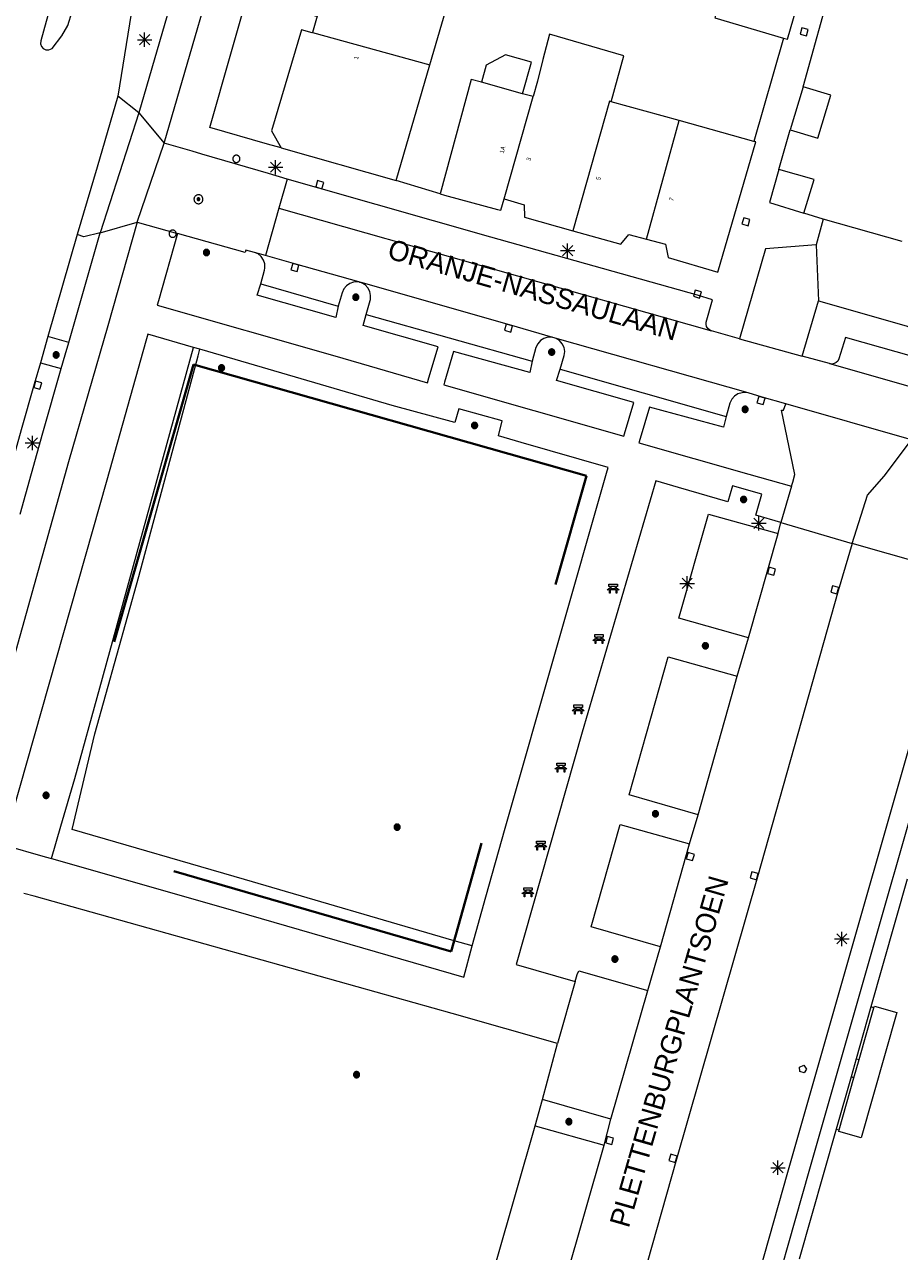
# Model space of a CAD drawing. Header units: metres. Extents: x 135779 to 137489, y 452643 to 455118.
# Tile 213 of 256: x 136772 to 136833, y 453470 to 453555. Entities that reach past the tile are written whole.
import ezdxf
from ezdxf.enums import TextEntityAlignment as Align

# ---------------------------------------------------------------- set-up
doc = ezdxf.new("R2010")
doc.units = ezdxf.units.M
doc.linetypes.add('DGN_Style_3', pattern=[78.572352, 56.123108, -22.449243])
for name, color, linetype, lineweight in [('KTop_BTD_Groenvoorziening', 62, 'Continuous', 13), ('KTop_NAR_Huisnummer tijdelijk (t)', 7, 'Continuous', 13), ('KTop_OBW_Overig Plus', 1, 'Continuous', 13), ('KTop_ORL_Weg_Straatnaam (t)', 7, 'Continuous', 13), ('KTop_OTD_Half verhard', 15, 'Continuous', 13), ('KTop_PAL_Afsluitpaal', 222, 'Continuous', 13), ('KTop_PAL_Lichtmast', 40, 'Continuous', 13), ('KTop_PND_Grondvlaksituatie van BAG-pand [tachy]', 1, 'Continuous', 13), ('KTop_PND_Pandscheiding', 40, 'Continuous', 13), ('KTop_PUT_Brandkraan of -put', 1, 'Continuous', 13), ('KTop_PUT_Inspectie- of rioolput', 15, 'Continuous', 13), ('KTop_PUT_Kolk', 15, 'Continuous', 13), ('KTop_SHD_Muur', 15, 'Continuous', 13), ('KTop_STM_Bank', 40, 'Continuous', 13), ('KTop_VGO_Boom', 92, 'Continuous', 13), ('KTop_VGO_Haag (l)', 92, 'DGN_Style_3', 40), ('KTop_WGD_Fietspad', 40, 'Continuous', 13), ('KTop_WGD_Parkeervlak', 251, 'Continuous', 13), ('KTop_WGD_Rijbaan_Lokale weg', 251, 'Continuous', 13), ('KTop_WGD_Rijbaan_Lokale weg_toerit', 251, 'Continuous', 13), ('KTop_WGD_Rijbaan_Lokale weg_verkeersdrempel', 40, 'Continuous', 13), ('KTop_WGD_Voetpad', 251, 'Continuous', 13)]:
    doc.layers.add(name, color=color, linetype=linetype, lineweight=lineweight)
doc.styles.add('Style-ROVU', font='ROVU.shx')
doc.styles.add('Style-ROVUCURSIEF', font='ROVUCURSIEF.shx')

# ---------------------------------------------------------------- blocks, each defined once
blk = doc.blocks.new('PAL_Lichtmast')
at = {"layer": 'KTop_PAL_Lichtmast'}
for p, q in [((-0.354, -0.354), (0.354, 0.354)), ((0.354, -0.354), (-0.354, 0.354)), ((0, -0.5), (0, 0.5)), ((-0.5, 0), (0.5, 0))]:
    blk.add_line(p, q, dxfattribs=at)
blk = doc.blocks.new('PAL_Afsluitpaal')
at = {"layer": 'KTop_PAL_Afsluitpaal', "flags": 128}
blk.add_lwpolyline([(0.25, 0), (0.249, 0.026), (0.245, 0.052), (0.238, 0.077), (0.228, 0.102), (0.217, 0.125), (0.202, 0.147), (0.186, 0.167), (0.167, 0.186), (0.147, 0.202), (0.125, 0.217), (0.102, 0.228), (0.077, 0.238), (0.052, 0.245), (0.026, 0.249), (0, 0.25), (-0.026, 0.249), (-0.052, 0.245), (-0.077, 0.238), (-0.102, 0.228), (-0.125, 0.217), (-0.147, 0.202), (-0.167, 0.186), (-0.186, 0.167), (-0.202, 0.147), (-0.217, 0.125), (-0.228, 0.102), (-0.238, 0.077), (-0.245, 0.052), (-0.249, 0.026), (-0.25, 0), (-0.249, -0.026), (-0.245, -0.052), (-0.238, -0.077), (-0.228, -0.102), (-0.217, -0.125), (-0.202, -0.147), (-0.186, -0.167), (-0.167, -0.186), (-0.147, -0.202), (-0.125, -0.217), (-0.102, -0.228), (-0.077, -0.238), (-0.052, -0.245), (-0.026, -0.249), (0, -0.25), (0.026, -0.249), (0.052, -0.245), (0.077, -0.238), (0.102, -0.228), (0.125, -0.217), (0.147, -0.202), (0.167, -0.186), (0.186, -0.167), (0.202, -0.147), (0.217, -0.125), (0.228, -0.102), (0.238, -0.077), (0.245, -0.052), (0.249, -0.026), (0.25, 0)], dxfattribs=at)
blk = doc.blocks.new('PUT_Kolk')
at = {"layer": 'KTop_PUT_Kolk', "flags": 128}
blk.add_lwpolyline([(0.225, -0.225), (0.225, 0.225), (-0.225, 0.225), (-0.225, -0.225), (0.225, -0.225)], dxfattribs=at)
blk = doc.blocks.new('PUT_Brandkraan_of_-put')
at = {"layer": 'KTop_PUT_Brandkraan of -put'}
for p, q in [((-0.25, 0.034), (0, 0.25)), ((-0.158, -0.25), (-0.25, 0.034)), ((0, 0.25), (0.25, 0.033)), ((0.25, 0.033), (0.158, -0.25)), ((0.158, -0.25), (-0.158, -0.25))]:
    blk.add_line(p, q, dxfattribs=at)
blk = doc.blocks.new('PUT_Inspectie-_of_rioolput')
at = {"layer": 'KTop_PUT_Inspectie- of rioolput', "flags": 128}
for points in [[(0.31, 0), (0.308, 0.032), (0.303, 0.064), (0.294, 0.095), (0.283, 0.126), (0.268, 0.155), (0.25, 0.182), (0.23, 0.207), (0.207, 0.23), (0.182, 0.25), (0.154, 0.268), (0.126, 0.283), (0.095, 0.294), (0.064, 0.303), (0.032, 0.308), (0, 0.309), (-0.032, 0.308), (-0.064, 0.303), (-0.096, 0.294), (-0.126, 0.283), (-0.155, 0.268), (-0.182, 0.25), (-0.207, 0.23), (-0.23, 0.207), (-0.25, 0.182), (-0.268, 0.154), (-0.283, 0.126), (-0.294, 0.095), (-0.303, 0.064), (-0.308, 0.032), (-0.309, 0), (-0.308, -0.032), (-0.303, -0.064), (-0.294, -0.096), (-0.283, -0.126), (-0.268, -0.155), (-0.25, -0.182), (-0.23, -0.207), (-0.207, -0.23), (-0.182, -0.25), (-0.155, -0.268), (-0.126, -0.283), (-0.096, -0.294), (-0.064, -0.303), (-0.032, -0.308), (0, -0.309), (0.032, -0.308), (0.064, -0.303), (0.095, -0.294), (0.126, -0.283), (0.155, -0.268), (0.182, -0.25), (0.207, -0.23), (0.23, -0.207), (0.25, -0.182), (0.268, -0.155), (0.283, -0.126), (0.294, -0.096), (0.303, -0.064), (0.308, -0.032), (0.31, 0)], [(0.095, 0), (0.094, 0.009), (0.092, 0.019), (0.09, 0.029), (0.086, 0.038), (0.082, 0.047), (0.076, 0.055), (0.07, 0.063), (0.063, 0.07), (0.055, 0.076), (0.047, 0.082), (0.038, 0.086), (0.029, 0.09), (0.019, 0.092), (0.009, 0.094), (0, 0.094), (-0.01, 0.094), (-0.02, 0.092), (-0.029, 0.09), (-0.039, 0.086), (-0.048, 0.082), (-0.056, 0.076), (-0.064, 0.07), (-0.071, 0.063), (-0.077, 0.055), (-0.082, 0.047), (-0.087, 0.038), (-0.09, 0.029), (-0.093, 0.019), (-0.094, 0.009), (-0.095, 0), (-0.094, -0.01), (-0.093, -0.02), (-0.09, -0.029), (-0.087, -0.039), (-0.082, -0.048), (-0.077, -0.056), (-0.071, -0.064), (-0.064, -0.071), (-0.056, -0.077), (-0.047, -0.082), (-0.039, -0.087), (-0.029, -0.09), (-0.02, -0.093), (-0.01, -0.094), (0, -0.095), (0.009, -0.094), (0.019, -0.093), (0.029, -0.09), (0.038, -0.087), (0.047, -0.082), (0.055, -0.077), (0.063, -0.071), (0.07, -0.064), (0.076, -0.056), (0.082, -0.047), (0.086, -0.039), (0.09, -0.029), (0.092, -0.02), (0.094, -0.01), (0.095, 0)], [(0.035, 0), (0.034, 0.003), (0.034, 0.007), (0.033, 0.01), (0.031, 0.014), (0.03, 0.017), (0.028, 0.02), (0.026, 0.023), (0.023, 0.026), (0.02, 0.028), (0.017, 0.03), (0.014, 0.031), (0.01, 0.033), (0.007, 0.034), (0.003, 0.034), (0, 0.034), (-0.004, 0.034), (-0.007, 0.034), (-0.011, 0.033), (-0.014, 0.031), (-0.018, 0.03), (-0.021, 0.028), (-0.023, 0.026), (-0.026, 0.023), (-0.028, 0.02), (-0.03, 0.017), (-0.032, 0.014), (-0.033, 0.01), (-0.034, 0.007), (-0.035, 0.003), (-0.035, 0), (-0.035, -0.004), (-0.034, -0.007), (-0.033, -0.011), (-0.032, -0.014), (-0.03, -0.018), (-0.028, -0.021), (-0.026, -0.023), (-0.023, -0.026), (-0.021, -0.028), (-0.017, -0.03), (-0.014, -0.032), (-0.011, -0.033), (-0.007, -0.034), (-0.004, -0.035), (0, -0.035), (0.003, -0.035), (0.007, -0.034), (0.01, -0.033), (0.014, -0.032), (0.017, -0.03), (0.02, -0.028), (0.023, -0.026), (0.026, -0.023), (0.028, -0.021), (0.03, -0.017), (0.031, -0.014), (0.033, -0.011), (0.034, -0.007), (0.034, -0.004), (0.035, 0)], [(0.01, 0.02), (0.007, 0.02), (0.005, 0.021), (0.003, 0.022), (0.001, 0.022), (-0.001, 0.022), (-0.004, 0.022), (-0.006, 0.021), (-0.008, 0.02), (-0.01, 0.019), (-0.012, 0.018), (-0.014, 0.017), (-0.016, 0.015), (-0.017, 0.013), (-0.019, 0.012), (-0.02, 0.009), (-0.021, 0.007), (-0.022, 0.005), (-0.022, 0.003), (-0.022, 0.001), (-0.022, -0.001), (-0.022, -0.004), (-0.022, -0.006), (-0.021, -0.008), (-0.02, -0.01), (-0.019, -0.012), (-0.017, -0.014), (-0.016, -0.016), (-0.014, -0.017), (-0.012, -0.019), (-0.01, -0.02), (-0.008, -0.021), (-0.006, -0.022), (-0.003, -0.022), (-0.001, -0.022), (0.001, -0.022), (0.003, -0.022), (0.005, -0.022), (0.008, -0.021), (0.01, -0.02), (0.012, -0.019), (0.014, -0.017), (0.015, -0.016), (0.017, -0.014), (0.018, -0.012), (0.02, -0.01), (0.02, -0.008), (0.021, -0.006), (0.022, -0.003), (0.022, -0.001), (0.022, 0.001), (0.022, 0.003), (0.021, 0.005), (0.02, 0.008), (0.019, 0.01), (0.018, 0.012), (0.017, 0.014), (0.015, 0.015), (0.013, 0.017), (0.012, 0.018), (0.01, 0.02)]]:
    blk.add_lwpolyline(points, dxfattribs=at)
blk = doc.blocks.new('STM_Bank')
at = {"layer": 'KTop_STM_Bank'}
for p, q in [((-0.416, -0.089), (-0.298, 0.019)), ((-0.298, 0.314), (0.298, 0.314)), ((-0.298, 0.143), (-0.298, 0.314)), ((-0.2, 0.143), (-0.298, 0.143)), ((-0.298, 0.019), (-0.2, 0.019)), ((-0.2, 0.019), (-0.2, 0.143)), ((0.157, 0.143), (-0.154, 0.143)), ((-0.154, 0.143), (-0.154, 0.019)), ((-0.154, 0.019), (0.157, 0.019)), ((0.157, 0.019), (0.157, 0.143)), ((0.298, 0.143), (0.203, 0.143)), ((0.203, 0.143), (0.203, 0.019)), ((0.203, 0.019), (0.298, 0.019)), ((0.298, 0.314), (0.298, 0.143)), ((0.298, 0.019), (0.416, -0.089)), ((-0.259, -0.089), (-0.416, -0.089)), ((-0.259, -0.315), (-0.259, -0.089)), ((-0.213, -0.315), (-0.259, -0.315)), ((0.216, -0.089), (-0.213, -0.089)), ((-0.213, -0.089), (-0.213, -0.315)), ((0.216, -0.305), (0.216, -0.089)), ((0.259, -0.305), (0.216, -0.305)), ((0.416, -0.089), (0.259, -0.089)), ((0.259, -0.089), (0.259, -0.305))]:
    blk.add_line(p, q, dxfattribs=at)
blk = doc.blocks.new('VGO_Boom')
at = {"layer": 'KTop_VGO_Boom', "flags": 128}
for points in [[(0.215, 0), (0.214, 0.022), (0.21, 0.045), (0.204, 0.066), (0.196, 0.087), (0.186, 0.108), (0.174, 0.126), (0.16, 0.144), (0.144, 0.16), (0.126, 0.174), (0.107, 0.186), (0.087, 0.196), (0.066, 0.204), (0.045, 0.21), (0.022, 0.214), (-0.001, 0.215), (-0.023, 0.214), (-0.045, 0.21), (-0.067, 0.204), (-0.088, 0.196), (-0.108, 0.186), (-0.127, 0.174), (-0.144, 0.16), (-0.16, 0.144), (-0.174, 0.126), (-0.187, 0.107), (-0.197, 0.087), (-0.205, 0.066), (-0.211, 0.045), (-0.214, 0.022), (-0.215, -0.001), (-0.214, -0.023), (-0.211, -0.045), (-0.205, -0.067), (-0.197, -0.088), (-0.187, -0.108), (-0.174, -0.127), (-0.16, -0.144), (-0.144, -0.16), (-0.127, -0.174), (-0.108, -0.187), (-0.088, -0.197), (-0.067, -0.205), (-0.045, -0.211), (-0.023, -0.214), (0, -0.215), (0.022, -0.214), (0.045, -0.211), (0.066, -0.205), (0.087, -0.197), (0.108, -0.187), (0.126, -0.174), (0.144, -0.16), (0.16, -0.144), (0.174, -0.127), (0.186, -0.108), (0.196, -0.088), (0.204, -0.067), (0.21, -0.045), (0.214, -0.023), (0.215, -0.001)], [(0.155, 0), (0.154, 0.016), (0.152, 0.032), (0.147, 0.048), (0.142, 0.063), (0.134, 0.078), (0.125, 0.091), (0.115, 0.104), (0.104, 0.115), (0.091, 0.125), (0.077, 0.134), (0.063, 0.142), (0.048, 0.147), (0.032, 0.152), (0.016, 0.154), (-0.001, 0.155), (-0.017, 0.154), (-0.033, 0.152), (-0.048, 0.147), (-0.064, 0.142), (-0.078, 0.134), (-0.092, 0.125), (-0.104, 0.115), (-0.116, 0.104), (-0.126, 0.091), (-0.135, 0.077), (-0.142, 0.063), (-0.148, 0.048), (-0.152, 0.032), (-0.155, 0.016), (-0.155, -0.001), (-0.155, -0.017), (-0.152, -0.033), (-0.148, -0.048), (-0.142, -0.064), (-0.135, -0.078), (-0.126, -0.092), (-0.116, -0.104), (-0.104, -0.116), (-0.092, -0.126), (-0.078, -0.135), (-0.064, -0.142), (-0.048, -0.148), (-0.033, -0.152), (-0.017, -0.155), (0, -0.155), (0.016, -0.155), (0.032, -0.152), (0.048, -0.148), (0.063, -0.142), (0.078, -0.135), (0.091, -0.126), (0.104, -0.116), (0.115, -0.104), (0.125, -0.092), (0.134, -0.078), (0.142, -0.064), (0.147, -0.048), (0.152, -0.033), (0.154, -0.017), (0.155, -0.001)], [(0.095, 0), (0.094, 0.01), (0.093, 0.02), (0.09, 0.029), (0.087, 0.039), (0.082, 0.048), (0.077, 0.056), (0.071, 0.064), (0.064, 0.071), (0.056, 0.077), (0.047, 0.082), (0.039, 0.087), (0.029, 0.09), (0.02, 0.093), (0.01, 0.094), (-0.001, 0.095), (-0.01, 0.094), (-0.02, 0.093), (-0.03, 0.09), (-0.039, 0.087), (-0.048, 0.082), (-0.056, 0.077), (-0.064, 0.071), (-0.071, 0.064), (-0.077, 0.056), (-0.083, 0.047), (-0.087, 0.039), (-0.091, 0.029), (-0.093, 0.02), (-0.095, 0.01), (-0.095, -0.001), (-0.095, -0.01), (-0.093, -0.02), (-0.091, -0.03), (-0.087, -0.039), (-0.083, -0.048), (-0.077, -0.056), (-0.071, -0.064), (-0.064, -0.071), (-0.056, -0.077), (-0.048, -0.083), (-0.039, -0.087), (-0.03, -0.091), (-0.02, -0.093), (-0.01, -0.095), (0, -0.095), (0.01, -0.095), (0.02, -0.093), (0.029, -0.091), (0.039, -0.087), (0.048, -0.083), (0.056, -0.077), (0.064, -0.071), (0.071, -0.064), (0.077, -0.056), (0.082, -0.048), (0.087, -0.039), (0.09, -0.03), (0.093, -0.02), (0.094, -0.01), (0.095, -0.001)], [(0.035, 0), (0.035, 0.004), (0.034, 0.007), (0.033, 0.011), (0.032, 0.014), (0.03, 0.018), (0.028, 0.021), (0.026, 0.023), (0.023, 0.026), (0.021, 0.028), (0.017, 0.03), (0.014, 0.032), (0.011, 0.033), (0.007, 0.034), (0.004, 0.035), (-0.001, 0.035), (-0.004, 0.035), (-0.008, 0.034), (-0.011, 0.033), (-0.015, 0.032), (-0.018, 0.03), (-0.021, 0.028), (-0.024, 0.026), (-0.027, 0.023), (-0.029, 0.021), (-0.031, 0.017), (-0.032, 0.014), (-0.034, 0.011), (-0.035, 0.007), (-0.035, 0.004), (-0.035, -0.001), (-0.035, -0.004), (-0.035, -0.008), (-0.034, -0.011), (-0.032, -0.015), (-0.031, -0.018), (-0.029, -0.021), (-0.027, -0.024), (-0.024, -0.027), (-0.021, -0.029), (-0.018, -0.031), (-0.015, -0.032), (-0.011, -0.034), (-0.008, -0.035), (-0.004, -0.035), (0, -0.035), (0.004, -0.035), (0.007, -0.035), (0.011, -0.034), (0.014, -0.032), (0.018, -0.031), (0.021, -0.029), (0.023, -0.027), (0.026, -0.024), (0.028, -0.021), (0.03, -0.018), (0.032, -0.015), (0.033, -0.011), (0.034, -0.008), (0.035, -0.004), (0.035, 0)]]:
    blk.add_lwpolyline(points, dxfattribs=at)

msp = doc.modelspace()

# ---------------------------------------------------------------- linework, layer by layer
at = {"layer": 'KTop_BTD_Groenvoorziening', "flags": 128}
for points in [[(136773.908, 453497.1), (136774.546, 453499.335), (136775.525, 453502.646), (136777.26, 453508.93), (136783.748, 453532.526)], [(136803.072, 453491.039), (136801.825, 453491.403), (136787.293, 453495.65), (136775.347, 453499.103), (136776.913, 453505.754), (136779.969, 453516.64), (136784.064, 453531.938), (136784.187, 453532.399)], [(136807.43, 453478.58), (136807.94, 453480.39)]]:
    msp.add_lwpolyline(points, dxfattribs=at)
at = {"layer": 'KTop_OBW_Overig Plus', "flags": 128}
msp.add_lwpolyline([(136806.56, 453550.118), (136807.17, 453552.299), (136805.375, 453552.801), (136804.036, 453552.09), (136803.708, 453550.917), (136803.708, 453550.916)], dxfattribs=at)
at = {"layer": 'KTop_OTD_Half verhard', "flags": 128}
for points in [[(136775.099, 453532.874), (136773.661, 453533.288)], [(136773.139, 453531.472), (136774.577, 453531.058)]]:
    msp.add_lwpolyline(points, dxfattribs=at)
at = {"layer": 'KTop_PND_Grondvlaksituatie van BAG-pand [tachy]', "flags": 128}
for points in [[(136821.556, 453561.121), (136821.509, 453560.96), (136819.881, 453555.366), (136824.656, 453553.977)], [(136792.597, 453559.404), (136791.659, 453556.118), (136792.16, 453555.513), (136792.316, 453555.499), (136791.991, 453554.368)], [(136824.656, 453553.977), (136824.921, 453553.9), (136826.595, 453559.656), (136826.486, 453559.688)], [(136800.132, 453552.123), (136801.508, 453556.871)], [(136791.991, 453554.368), (136791.982, 453554.335), (136791.245, 453554.548), (136789.162, 453547.546), (136789.831, 453546.357)], [(136812.708, 453549.563), (136813.582, 453552.734), (136808.418, 453554.245), (136807.976, 453552.489), (136807.597, 453550.986), (136807.292, 453549.913)], [(136797.806, 453544.092), (136800.132, 453552.123)], [(136803.708, 453550.916), (136803.005, 453551.112), (136800.839, 453543.167)], [(136806.56, 453550.118), (136803.708, 453550.916)], [(136807.292, 453549.913), (136806.56, 453550.118)], [(136825.11, 453547.617), (136827.035, 453547.038), (136827.931, 453550.017), (136826.006, 453550.596)], [(136826.006, 453550.596), (136825.11, 453547.617)], [(136817.427, 453548.248), (136812.708, 453549.563)], [(136822.602, 453546.807), (136817.427, 453548.248)], [(136815.157, 453540.041), (136816.477, 453539.694), (136816.658, 453538.754), (136820.103, 453537.756), (136822.728, 453546.772), (136822.602, 453546.807)], [(136789.831, 453546.357), (136797.806, 453544.092)], [(136824.331, 453544.871), (136823.679, 453542.58), (136826.059, 453541.843)], [(136826.059, 453541.843), (136826.78, 453544.173), (136824.331, 453544.871)], [(136800.839, 453543.167), (136801.146, 453543.084), (136804.812, 453542.1), (136805.049, 453542.036), (136805.275, 453542.827)], [(136805.275, 453542.827), (136806.668, 453542.416), (136806.701, 453541.554), (136810.041, 453540.613)], [(136827.401, 453541.428), (136826.912, 453539.636)], [(136832.878, 453539.873), (136827.401, 453541.428)], [(136810.041, 453540.613), (136813.371, 453539.675), (136813.919, 453540.366), (136815.157, 453540.041)], [(136826.912, 453539.636), (136827.084, 453535.758)], [(136827.084, 453535.758), (136833.31, 453533.972), (136833.286, 453533.903), (136843.855, 453530.911), (136844.312, 453530.779), (136845.379, 453530.47), (136846.961, 453536.046), (136845.897, 453536.346), (136845.701, 453536.402)], [(136833.233, 453495.674), (136830.713, 453486.815)], [(136830.915, 453486.758), (136830.948, 453486.873), (136832.497, 453486.432), (136830.024, 453477.738), (136828.475, 453478.179), (136828.508, 453478.294)], [(136830.915, 453486.758), (136830.713, 453486.815)], [(136828.306, 453478.351), (136825.74, 453469.329)], [(136828.306, 453478.351), (136828.508, 453478.294)]]:
    msp.add_lwpolyline(points, dxfattribs=at)
at = {"layer": 'KTop_PND_Pandscheiding', "flags": 128}
for points in [[(136791.991, 453554.368), (136800.132, 453552.123)], [(136805.275, 453542.827), (136807.292, 453549.913)], [(136812.708, 453549.563), (136812.593, 453549.595), (136810.041, 453540.613)], [(136815.157, 453540.041), (136817.427, 453548.248)]]:
    msp.add_lwpolyline(points, dxfattribs=at)
at = {"layer": 'KTop_SHD_Muur', "flags": 128}
for points in [[(136830.713, 453486.815), (136829.69, 453483.218)], [(136829.892, 453483.161), (136830.915, 453486.758)], [(136829.69, 453483.218), (136829.332, 453481.958)], [(136829.534, 453481.901), (136829.892, 453483.161)], [(136829.69, 453483.218), (136829.892, 453483.161)], [(136829.332, 453481.958), (136828.306, 453478.351)], [(136828.508, 453478.294), (136829.534, 453481.901)], [(136829.534, 453481.901), (136829.332, 453481.958)]]:
    msp.add_lwpolyline(points, dxfattribs=at)
at = {"layer": 'KTop_VGO_Haag (l)', "flags": 128}
msp.add_lwpolyline([(136808.849, 453516.1), (136810.987, 453523.625), (136783.745, 453531.341), (136774.369, 453498.562), (136801.617, 453490.644), (136803.708, 453498.163)], dxfattribs=at)
at = {"layer": 'KTop_WGD_Fietspad', "flags": 128}
for points in [[(136781.72, 453546.696), (136786.539, 453563.311), (136788.608, 453570.577), (136792.364, 453583.563), (136797.922, 453602.996), (136803.469, 453622.35), (136805.686, 453630.141), (136809.241, 453642.63), (136814.805, 453661.87), (136820.514, 453681.653), (136823.828, 453693.351), (136827.758, 453705.317)], [(136785.166, 453566.663), (136779.967, 453548.786)], [(136779.967, 453548.786), (136781.72, 453546.696)], [(136779.84, 453541.21), (136777.81, 453534.03), (136775.08, 453524.59), (136770.591, 453508.541), (136770.276, 453507.463), (136769.862, 453505.804), (136769.187, 453502.757), (136768.845, 453500.933), (136767.648, 453495.916), (136766.499, 453491.709), (136766.504, 453491.669), (136765.74, 453488.935), (136764.18, 453483.81), (136763.229, 453480.84), (136762.202, 453477.895), (136760.358, 453472.763), (136758.364, 453467.587)], [(136775.099, 453532.874), (136777.28, 453540.47)], [(136777.28, 453540.47), (136779.84, 453541.21)], [(136774.577, 453531.058), (136774.852, 453532.016), (136775.099, 453532.874)], [(136771.727, 453520.976), (136773.3, 453526.61), (136774.577, 453531.058)]]:
    msp.add_lwpolyline(points, dxfattribs=at)
at = {"layer": 'KTop_WGD_Parkeervlak', "flags": 128}
for points in [[(136788.41, 453536.93), (136788.67, 453537.89), (136788.697, 453538.032), (136788.689, 453538.316), (136788.604, 453538.586), (136788.446, 453538.822), (136788.229, 453539.005), (136787.97, 453539.12)], [(136795.206, 453537.064), (136795.123, 453537.07), (136794.841, 453537.056), (136794.574, 453536.964), (136794.343, 453536.802), (136794.167, 453536.581), (136794.06, 453536.32), (136793.78, 453535.4)], [(136795.71, 453534.82), (136795.99, 453535.79), (136796.007, 453535.855), (136796.029, 453536.137), (136795.972, 453536.413), (136795.839, 453536.662), (136795.643, 453536.865), (136795.397, 453537.004), (136795.363, 453537.019)], [(136808.661, 453533.223), (136808.604, 453533.229), (136808.319, 453533.229), (136808.045, 453533.15), (136807.804, 453532.999), (136807.614, 453532.787), (136807.49, 453532.53), (136807.23, 453531.57)], [(136809.16, 453531.01), (136809.45, 453531.97), (136809.48, 453532.248), (136809.433, 453532.529), (136809.309, 453532.786), (136809.119, 453532.998), (136808.878, 453533.15), (136808.83, 453533.174)], [(136822.21, 453529.37), (136822.063, 453529.398), (136821.772, 453529.391), (136821.494, 453529.307), (136821.249, 453529.149), (136821.057, 453528.932), (136820.93, 453528.67), (136820.68, 453527.73)], [(136822.23, 453512.39), (136817.39, 453513.75), (136819.46, 453520.96), (136824.27, 453519.62)], [(136818.73, 453500.14), (136813.95, 453501.52), (136816.66, 453511.09), (136821.43, 453509.73)], [(136816.12, 453490.97), (136811.32, 453492.37), (136813.33, 453499.46), (136818.13, 453498.11)], [(136810.204, 453488.583), (136810.34, 453489.06), (136810.45, 453489.32), (136815.247, 453487.951)], [(136807.94, 453480.39), (136808.98, 453484.28)], [(136812.69, 453479.03), (136807.94, 453480.39)], [(136804.75, 453469.21), (136807.43, 453478.58)], [(136807.43, 453478.58), (136812.21, 453477.22)]]:
    msp.add_lwpolyline(points, dxfattribs=at)
at = {"layer": 'KTop_WGD_Rijbaan_Lokale weg', "flags": 128}
for points in [[(136781.229, 453566.808), (136780.712, 453563.705), (136778.506, 453549.938)], [(136773.845, 453556.218), (136773.159, 453553.771), (136773.142, 453553.575), (136773.204, 453553.389), (136773.206, 453553.386), (136773.334, 453553.242), (136773.512, 453553.158), (136773.708, 453553.152), (136773.94, 453553.242), (136774.627, 453554.13), (136775.025, 453554.839), (136775.336, 453555.812)], [(136778.506, 453549.938), (136777.065, 453545.031), (136775.69, 453540.35)], [(136789.669, 453542.176), (136788.735, 453538.899)], [(136789.669, 453542.176), (136819.657, 453533.673)], [(136775.69, 453540.35), (136773.661, 453533.288)], [(136795.206, 453537.064), (136790.84, 453538.29), (136788.735, 453538.899)], [(136795.363, 453537.019), (136795.29, 453537.04), (136795.206, 453537.064)], [(136808.661, 453533.223), (136805.65, 453534.09), (136795.363, 453537.019)], [(136821.603, 453533.134), (136819.657, 453533.673)], [(136773.661, 453533.288), (136773.139, 453531.472)], [(136808.83, 453533.174), (136808.74, 453533.2), (136808.661, 453533.223)], [(136822.21, 453529.37), (136808.83, 453533.174)], [(136821.603, 453533.134), (136825.936, 453531.933)], [(136773.139, 453531.472), (136772.71, 453529.98), (136771.81, 453526.82), (136770.269, 453521.39)], [(136827.843, 453531.405), (136825.936, 453531.933)], [(136827.843, 453531.405), (136842.804, 453527.141)], [(136824.8, 453528.61), (136823.16, 453529.09), (136822.21, 453529.37)], [(136833.53, 453526.13), (136824.8, 453528.61)], [(136824.27, 453519.62), (136824.46, 453520.39)], [(136824.46, 453520.39), (136829.4, 453518.94)], [(136822.23, 453512.39), (136824.27, 453519.62)], [(136829.4, 453518.94), (136828.44, 453515.66), (136822.85, 453495.84), (136817.23, 453476.25), (136812.12, 453458.21), (136810.638, 453453.015), (136810.575, 453452.736)], [(136821.43, 453509.73), (136821.55, 453510.14), (136822.23, 453512.39)], [(136818.73, 453500.14), (136821.05, 453508.33), (136821.43, 453509.73)], [(136818.13, 453498.11), (136818.73, 453500.14)], [(136816.12, 453490.97), (136818.13, 453498.11)], [(136815.247, 453487.951), (136816.12, 453490.97)], [(136812.69, 453479.03), (136815.247, 453487.951)], [(136812.21, 453477.22), (136812.69, 453479.03)], [(136809.54, 453467.87), (136812.21, 453477.22)]]:
    msp.add_lwpolyline(points, dxfattribs=at)
at = {"layer": 'KTop_WGD_Rijbaan_Lokale weg_toerit', "flags": 128}
msp.add_lwpolyline([(136825.204, 453522.911), (136825.288, 453523.195), (136825.44, 453523.71), (136824.51, 453528.17), (136824.66, 453528.18), (136824.8, 453528.61)], dxfattribs=at)
at = {"layer": 'KTop_WGD_Rijbaan_Lokale weg_verkeersdrempel', "flags": 128}
for points in [[(136779.967, 453548.786), (136778.506, 453549.938)], [(136779.967, 453548.786), (136777.28, 453540.47)], [(136779.84, 453541.21), (136781.72, 453546.696)], [(136790.247, 453544.202), (136788.94, 453544.58), (136784.325, 453545.933), (136783.652, 453546.13), (136781.72, 453546.696)], [(136790.247, 453544.202), (136789.669, 453542.176)], [(136777.28, 453540.47), (136776.15, 453540.19), (136775.69, 453540.35)], [(136779.84, 453541.21), (136782.65, 453540.42)], [(136787.97, 453539.12), (136787.38, 453539.27), (136787.33, 453539.1), (136782.65, 453540.42)], [(136788.735, 453538.899), (136787.97, 453539.12)]]:
    msp.add_lwpolyline(points, dxfattribs=at)
at = {"layer": 'KTop_WGD_Voetpad', "flags": 128}
for points in [[(136789.831, 453546.357), (136788.888, 453546.625), (136784.873, 453547.771), (136804.217, 453615.641), (136809.14, 453614.315)], [(136826.006, 453550.596), (136828.072, 453558.01), (136830.266, 453565.815)], [(136824.656, 453553.977), (136822.602, 453546.807)], [(136824.331, 453544.871), (136825.11, 453547.617)], [(136819.657, 453533.673), (136819.514, 453533.738), (136819.398, 453533.844), (136819.318, 453533.979), (136819.283, 453534.132), (136819.296, 453534.289), (136819.733, 453535.834), (136818.692, 453536.152), (136804.36, 453540.16), (136792.43, 453543.57), (136790.247, 453544.202)], [(136800.839, 453543.167), (136797.806, 453544.092)], [(136827.401, 453541.428), (136826.059, 453541.843)], [(136782.65, 453540.42), (136781.32, 453535.76), (136781.233, 453535.455), (136793.542, 453531.94), (136799.959, 453530.085), (136800.06, 453530.42), (136800.71, 453532.57), (136795.51, 453534.05), (136795.71, 453534.82)], [(136826.912, 453539.636), (136823.402, 453539.358), (136821.603, 453533.134)], [(136793.78, 453535.4), (136793.62, 453534.6), (136788.17, 453536.15), (136788.41, 453536.93)], [(136788.41, 453536.93), (136793.78, 453535.4)], [(136825.936, 453531.933), (136827.084, 453535.758)], [(136795.71, 453534.82), (136807.23, 453531.57)], [(136783.748, 453532.526), (136780.582, 453533.438), (136780.45, 453532.97), (136777.73, 453523.32), (136771.208, 453500.3), (136770.591, 453498.133), (136770.568, 453498.052), (136773.47, 453497.225), (136773.908, 453497.1)], [(136843.352, 453529.179), (136841.732, 453529.559), (136834.908, 453531.537), (136828.949, 453533.209), (136828.48, 453531.728), (136828.409, 453531.587), (136828.297, 453531.475), (136828.156, 453531.403), (136828, 453531.379), (136827.843, 453531.405)], [(136784.187, 453532.399), (136783.748, 453532.526)], [(136803.072, 453491.039), (136804.002, 453494.455), (136805.36, 453499.211), (136808.983, 453511.908), (136812.381, 453523.816), (136812.491, 453524.202), (136806.453, 453525.947), (136804.882, 453526.401), (136805.14, 453527.444), (136802.143, 453528.266), (136801.872, 453527.319), (136797.523, 453528.503), (136787.575, 453531.424), (136784.187, 453532.399)], [(136807.23, 453531.57), (136807.06, 453530.78), (136801.78, 453532.25), (136801.15, 453530.11), (136801.097, 453529.931), (136813.583, 453526.373), (136813.63, 453526.53), (136814.27, 453528.71), (136808.91, 453530.23), (136809.16, 453531.01)], [(136809.16, 453531.01), (136820.68, 453527.73)], [(136820.68, 453527.73), (136820.48, 453526.99), (136815.37, 453528.38), (136814.721, 453526.223), (136814.628, 453525.915), (136822.256, 453523.753), (136825.204, 453522.911)], [(136829.4, 453518.94), (136830.47, 453522.29), (136831.62, 453523.605), (136833.53, 453526.13)], [(136824.46, 453520.39), (136822.726, 453520.903), (136823.158, 453522.363), (136821.111, 453522.938), (136820.791, 453521.83), (136817.36, 453522.821), (136815.789, 453523.275), (136810.701, 453505.858), (136806.12, 453489.755), (136810.204, 453488.583)], [(136825.204, 453522.911), (136824.46, 453520.39)], [(136817.45, 453448.82), (136824.96, 453475.37), (136836.8, 453516.84), (136829.4, 453518.94)], [(136818.793, 453448.424), (136819.82, 453452.13), (136826.42, 453475.43), (136838.14, 453516.43), (136839.46, 453516.06), (136844.32, 453507.28), (136844.685, 453506.625), (136849.39, 453498.19), (136848.075, 453497.478)], [(136773.908, 453497.1), (136785.808, 453493.707), (136802.484, 453488.881), (136803.072, 453491.039)], [(136808.98, 453484.28), (136801.69, 453486.35), (136772.696, 453494.486), (136771.981, 453494.687)], [(136810.204, 453488.583), (136808.98, 453484.28)]]:
    msp.add_lwpolyline(points, dxfattribs=at)

# ---------------------------------------------------------------- block references
at = {"layer": 'KTop_PAL_Afsluitpaal'}
for p in [(136786.721, 453545.6), (136782.301, 453540.41)]:
    msp.add_blockref('PAL_Afsluitpaal', p, dxfattribs=at)
at = {"layer": 'KTop_PAL_Lichtmast'}
for p in [(136780.361, 453553.86), (136789.441, 453545.02), (136809.681, 453539.24), (136772.588, 453525.91), (136822.938, 453520.337), (136817.971, 453516.174), (136828.691, 453491.53), (136824.261, 453475.67)]:
    msp.add_blockref('PAL_Lichtmast', p, dxfattribs=at)
at = {"layer": 'KTop_PUT_Brandkraan of -put', "rotation": 344.0655533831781}
msp.add_blockref('PUT_Brandkraan_of_-put', (136825.991, 453482.53), dxfattribs=at)
at = {"layer": 'KTop_PUT_Inspectie- of rioolput', "rotation": 163.0997856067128}
msp.add_blockref('PUT_Inspectie-_of_rioolput', (136784.091, 453542.801), dxfattribs=at)
at = {"layer": 'KTop_PUT_Kolk'}
for p, rotation in [((136826.087, 453554.403), 344.4288671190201), ((136792.499, 453543.81), 253.8537493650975), ((136822.045, 453541.243), 163.7671302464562), ((136790.779, 453538.074), 74.22992723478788), ((136818.678, 453536.229), 254.376142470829), ((136805.588, 453533.874), 74.10684701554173), ((136772.951, 453529.911), 164.1025102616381), ((136823.09, 453528.851), 73.67537667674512), ((136823.821, 453517.011), 164.2431797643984), ((136828.2, 453515.729), 343.9600566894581), ((136818.19, 453497.232), 164.2774199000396), ((136822.61, 453495.909), 344.2495129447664), ((136812.596, 453477.556), 165.1474211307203), ((136816.989, 453476.319), 344.023209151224)]:
    msp.add_blockref('PUT_Kolk', p, dxfattribs=dict(at, rotation=rotation))
at = {"layer": 'KTop_STM_Bank'}
for p in [(136812.839, 453515.804), (136811.857, 453512.31), (136810.415, 453507.429), (136809.222, 453503.402), (136807.818, 453498), (136806.936, 453494.754)]:
    msp.add_blockref('STM_Bank', p, dxfattribs=at)
at = {"layer": 'KTop_VGO_Boom'}
for p in [(136784.649, 453539.109), (136794.999, 453536.009), (136774.224, 453532.009), (136808.579, 453532.209), (136785.694, 453531.109), (136821.989, 453528.239), (136803.234, 453527.119), (136821.884, 453521.989), (136819.234, 453511.849), (136773.528, 453501.481), (136815.771, 453500.2), (136797.864, 453499.279), (136812.962, 453490.131), (136795.049, 453482.119), (136809.769, 453478.859)]:
    msp.add_blockref('VGO_Boom', p, dxfattribs=at)

# ---------------------------------------------------------------- texts
at = {"layer": 'KTop_NAR_Huisnummer tijdelijk (t)', "style": 'Style-ROVUCURSIEF'}
for s, rotation, p in [('1', 74.3, (136794.996, 453552.498)), ('1A', 74.4, (136805.097, 453545.99)), ('3', 74.3, (136806.954, 453545.469)), ('5', 74, (136811.788, 453544.134)), ('7', 74, (136816.854, 453542.686))]:
    msp.add_text(s, height=0.3, rotation=rotation, dxfattribs=at).set_placement(p, align=Align.MIDDLE_LEFT)
at = {"layer": 'KTop_ORL_Weg_Straatnaam (t)', "style": 'Style-ROVU'}
for s, rotation, p in [('ORANJE-NASSAULAAN', 343.97589, (136797.111, 453538.726)), ('PLETTENBURGPLANTSOEN', 73.97589, (136813.915, 453471.436))]:
    msp.add_text(s, height=1.4, rotation=rotation, dxfattribs=at).set_placement(p)

doc.saveas('drawing.dxf')
